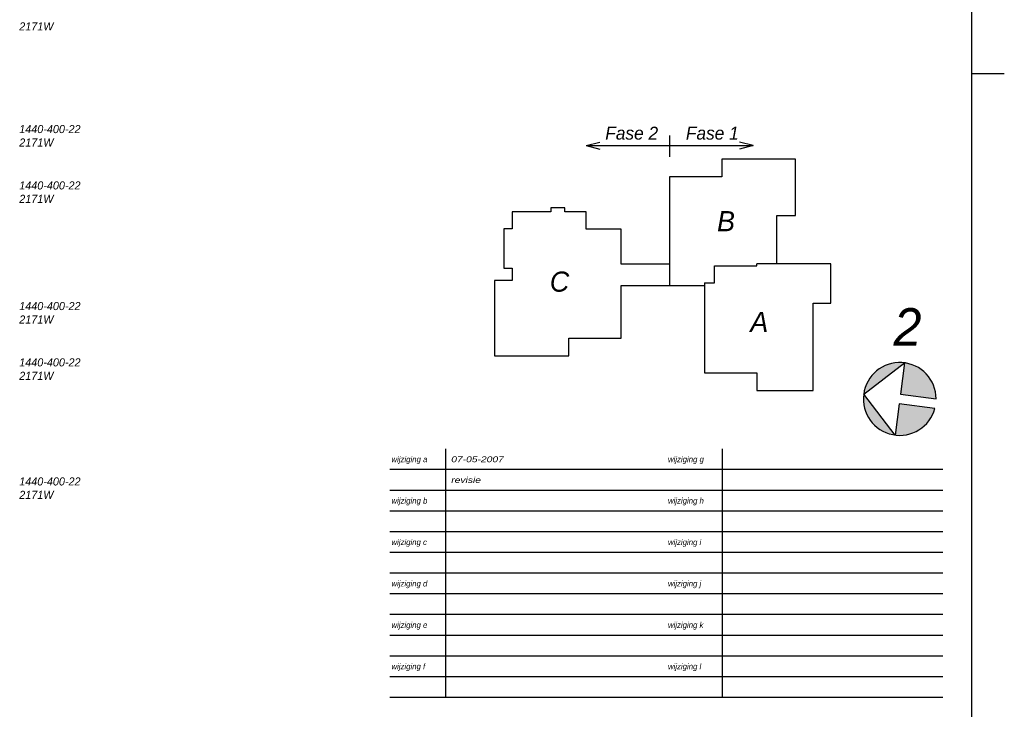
# Model space of a CAD drawing. Header units: millimetres. Extents: x -13501 to 278776, y 0 to 252300.
# Tile 110 of 132: x 236755 to 267200, y 94215 to 115523. Entities that reach past the tile are written whole.
import ezdxf
from ezdxf.enums import TextEntityAlignment as Align

# ---------------------------------------------------------------- set-up
doc = ezdxf.new("R2010")
doc.units = ezdxf.units.MM
doc.header["$LTSCALE"] = 100
doc.layers.get('0').update_dxf_attribs({"linetype": 'CONTINUOUS'})
for name, color, linetype in [('SCHERMER_KADER', 7, 'CONTINUOUS'), ('SCHERMER_ONDERHOEK', 7, 'CONTINUOUS'), ('WT-tekst', 7, 'CONTINUOUS')]:
    doc.layers.add(name, color=color, linetype=linetype)
doc.styles.add('B-01', font='GOTHICI.TTF')
doc.styles.add('cg omega', font='GOTHICI.TTF', dxfattribs={"width": 1.32})
doc.styles.add('CG OMEGA BOLD', font='GOTHICBI.TTF', dxfattribs={"width": 1.32})

# ---------------------------------------------------------------- blocks, each defined once
blk = doc.blocks.new('1350x840')
at = {"layer": 'SCHERMER_KADER', "color": 8, "linetype": 'Continuous'}
blk.add_line((0, 0), (0, 821), dxfattribs=at)
at = {"layer": 'SCHERMER_KADER', "color": 9}
blk.add_line((10, 287.5), (0, 287.5), dxfattribs=at)
at = {"layer": 'SCHERMER_ONDERHOEK', "color": 9}
for p, q in [((-162.64, 94.8), (-162.64, 171.6)), ((-77.14, 94.8), (-77.14, 171.6))]:
    blk.add_line(p, q, dxfattribs=at)
at = {"layer": 'SCHERMER_ONDERHOEK', "color": 9, "linetype": 'Continuous'}
for p, q in [((-9, 165.2), (-180, 165.2)), ((-9, 158.8), (-180, 158.8)), ((-9, 152.4), (-180, 152.4)), ((-9, 146), (-180, 146)), ((-9, 139.6), (-180, 139.6)), ((-9, 133.2), (-180, 133.2)), ((-9, 126.8), (-180, 126.8)), ((-9, 120.4), (-180, 120.4)), ((-9, 114), (-180, 114)), ((-9, 107.6), (-180, 107.6)), ((-9, 101.2), (-180, 101.2)), ((-9, 94.8), (-180, 94.8))]:
    blk.add_line(p, q, dxfattribs=at)
at = {"layer": 'SCHERMER_ONDERHOEK', "style": 'B-01'}
for s, p in [('wijziging a', (-179.5, 168.4)), ('wijziging g', (-94, 168.4)), ('wijziging b', (-179.5, 155.6)), ('wijziging h', (-94, 155.6)), ('wijziging c', (-179.5, 142.8)), ('wijziging i', (-94, 142.8)), ('wijziging d', (-179.5, 130)), ('wijziging j', (-94, 130)), ('wijziging e', (-179.5, 117.2)), ('wijziging k', (-94, 117.2)), ('wijziging f', (-179.5, 104.4)), ('wijziging l', (-94, 104.4))]:
    blk.add_text(s, height=1.8, dxfattribs=at).set_placement(p, align=Align.MIDDLE_LEFT)
for tag, p in [('WIJZA', (-161.01, 168.4)), ('WIJZG', (-75.51, 168.4)), ('OMSCHRIJVINGA', (-161.01, 162)), ('OMSCHRIJVINGG', (-75.51, 162)), ('WIJZB', (-161.01, 155.6)), ('WIJZH', (-75.51, 155.6)), ('OMSCHRIJVINGB', (-161.01, 149.2)), ('OMSCHRIJVINGH', (-75.51, 149.2)), ('WIJZC', (-161.01, 142.8)), ('WIJZI', (-75.51, 142.8)), ('OMSCHRIJVINGC', (-161.01, 136.4)), ('OMSCHRIJVINGI', (-75.51, 136.4)), ('WIJZD', (-161.01, 130)), ('WIJZJ', (-75.51, 130)), ('OMSCHRIJVINGD', (-161.01, 123.6)), ('OMSCHRIJVINGJ', (-75.51, 123.6)), ('WIJZE', (-161.01, 117.2)), ('WIJZK', (-75.51, 117.2)), ('OMSCHRIJVINGE', (-161.01, 110.8)), ('OMSCHRIJVINGK', (-75.51, 110.8)), ('WIJZF', (-161.01, 104.4)), ('WIJZL', (-75.51, 104.4)), ('OMSCHRIJVINGF', (-161.01, 98)), ('OMSCHRIJVINGL', (-75.51, 98))]:
    blk.add_attdef(tag, text='', height=1.8, dxfattribs=at).set_placement(p, align=Align.MIDDLE_LEFT)
at = {"layer": 'SCHERMER_ONDERHOEK', "style": 'cg omega', "oblique": 15, "width": 1.32}
blk.add_attdef('STATUS', (-179.5, 76.8), '', height=3.5, dxfattribs=at)
at = {"layer": 'SCHERMER_ONDERHOEK', "width": 1.32}
for tag, height, style, p in [('BENAMING', 2.34, 'CG OMEGA BOLD', (-161.26, 58)), ('BENAMING2', 2.34, 'CG OMEGA BOLD', (-161.26, 51.6)), ('BETREFT', 2.34, 'CG OMEGA BOLD', (-161.26, 45.2)), ('SCHAAL', 1.8, 'cg omega', (-161.26, 38.8)), ('DATUM', 1.8, 'cg omega', (-161.26, 26)), ('NR', 1.8, 'cg omega', (-125.23, 19.6)), ('A?', 1.8, 'cg omega', (-72.69, 19.6)), ('DD', 1.8, 'cg omega', (-125.23, 13.2)), ('TEKNR.', 2.34, 'CG OMEGA BOLD', (-72.69, 13.2))]:
    blk.add_attdef(tag, text='', height=height, dxfattribs=dict(at, style=style)).set_placement(p, align=Align.MIDDLE_LEFT)
blk = doc.blocks.new('sit')
for p, q in [((-10811, 71395), (-33642, 71395)), ((-33642, 71395), (-33642, 66000)), ((-10811, 53971), (-10811, 71395)), ((-49823, 66000), (-49823, 32368)), ((-33642, 66000), (-49823, 66000)), ((-86487, 55193), (-98431, 55193)), ((-98431, 55193), (-98431, 49918)), ((-82147, 56343), (-86487, 56343)), ((-86487, 56343), (-86487, 55193)), ((-82139, 55176), (-82147, 56343)), ((-75586, 55176), (-82139, 55176)), ((-75586, 49783), (-75586, 55176)), ((-16603, 39078), (-16603, 53971)), ((-16603, 53971), (-10811, 53971)), ((-98431, 49918), (-101017, 49909)), ((-101017, 49909), (-101017, 37748)), ((-64792, 49783), (-75586, 49783)), ((-64792, 39006), (-64792, 49783)), ((-101017, 37748), (-98427, 37748)), ((-98427, 37748), (-98427, 33930)), ((-49823, 39006), (-64792, 39006)), ((-35853, 38475), (-22763, 38475)), ((-35853, 33191), (-35853, 38475)), ((83, 39078), (-22763, 39078)), ((-22763, 38475), (-22763, 39078)), ((83, 26878), (83, 39078)), ((-103917, 33930), (-103917, 10678)), ((-98427, 33930), (-103917, 33930)), ((-64717, 32368), (-39024, 32368)), ((-64717, 16078), (-64717, 32368)), ((-39024, 33191), (-39024, 5366)), ((-39024, 33191), (-35853, 33191)), ((-5407, 26874), (83, 26878)), ((-5407, -32), (-5407, 26874)), ((-80917, 16070), (-64717, 16078)), ((-80917, 10678), (-80917, 16070)), ((-103917, 10678), (-80917, 10678)), ((-39024, 5366), (-22836, 5366)), ((-22836, 5366), (-22836, -32)), ((-22836, -32), (-5407, -32))]:
    blk.add_line(p, q)
blk = doc.blocks.new('Noordpijl')
h = blk.add_hatch(color=4)
h.paths.add_polyline_path([(-0.16, 11.31), (11.09, 0.06, 0.414214)])
h.paths.add_polyline_path([(11.09, 0.06), (-0.16, -11.19, 0.414214)])
h.paths.add_polyline_path([(-0.16, -1.44), (-11.31, -1.44, 0.375565), (-0.16, -11.19)])
h.paths.add_polyline_path([(-0.16, 11.31, 0.375565), (-11.31, 1.56), (-0.16, 1.56)])
at = {"color": 4}
blk.add_lwpolyline([(11.09, 0.06), (-0.16, -11.19), (-0.16, -1.44), (-11.31, -1.44, 14.933034), (-11.31, 1.56), (-0.16, 1.56), (-0.16, 11.31)], format="xyb", close=True, dxfattribs=at)

msp = doc.modelspace()

# ---------------------------------------------------------------- linework, layer by layer
at = {"layer": 'WT-tekst'}
for p, q in [((254269, 111632), (254692, 111744)), ((256854, 111289), (256854, 111943)), ((259439, 111632), (259016, 111744)), ((254269, 111632), (259439, 111632)), ((254269, 111632), (254692, 111520)), ((259439, 111632), (259016, 111520))]:
    msp.add_line(p, q, dxfattribs=at)

# ---------------------------------------------------------------- block references
ref = msp.add_blockref('1350x840', (266200, 85100), dxfattribs=dict(xscale=100, yscale=100, zscale=100))
ref.add_attrib('WIJZA', '07-05-2007', dxfattribs={"layer": 'SCHERMER_ONDERHOEK', "height": 180, "style": 'cg omega', "width": 1.32}).set_placement((250099, 101940), align=Align.MIDDLE_LEFT)
ref.add_attrib('OMSCHRIJVINGA', 'revisie', dxfattribs={"layer": 'SCHERMER_ONDERHOEK', "height": 180, "style": 'cg omega', "width": 1.32}).set_placement((250099, 101300), align=Align.MIDDLE_LEFT)
at = {"layer": 'WT-tekst', "xscale": 0.1, "yscale": 0.1, "zscale": 0.1}
msp.add_blockref('sit', (261828, 104072), dxfattribs=at)
at = {"layer": 'WT-tekst', "xscale": 100, "yscale": 100, "zscale": 100, "rotation": 172.6335042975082}
msp.add_blockref('Noordpijl', (263952, 103813), dxfattribs=at)

# ---------------------------------------------------------------- texts
at = {"layer": 'WT-tekst', "style": 'B-01'}
for s, height, p in [('2171W', 250, (236741, 115192)), ('1440-400-22', 250, (236741, 112019)), ('Fase 2', 400, (254861, 111818)), ('Fase 1', 400, (257354, 111818)), ('2171W', 250, (236741, 111604)), ('1440-400-22', 250, (236741, 110278)), ('2171W', 250, (236741, 109863)), ('B', 622, (258318, 108986)), ('C', 622, (253147, 107119)), ('1440-400-22', 250, (236741, 106550)), ('2171W', 250, (236741, 106135)), ('A', 622, (259346, 105874)), ('1440-400-22', 250, (236741, 104810)), ('2171W', 250, (236741, 104395)), ('1440-400-22', 250, (236741, 101131)), ('2171W', 250, (236741, 100716))]:
    msp.add_text(s, height=height, dxfattribs=at).set_placement(p)
msp.add_text('2', height=1162, dxfattribs=at).set_placement((264639, 105449), align=Align.RIGHT)

doc.saveas('drawing.dxf')
